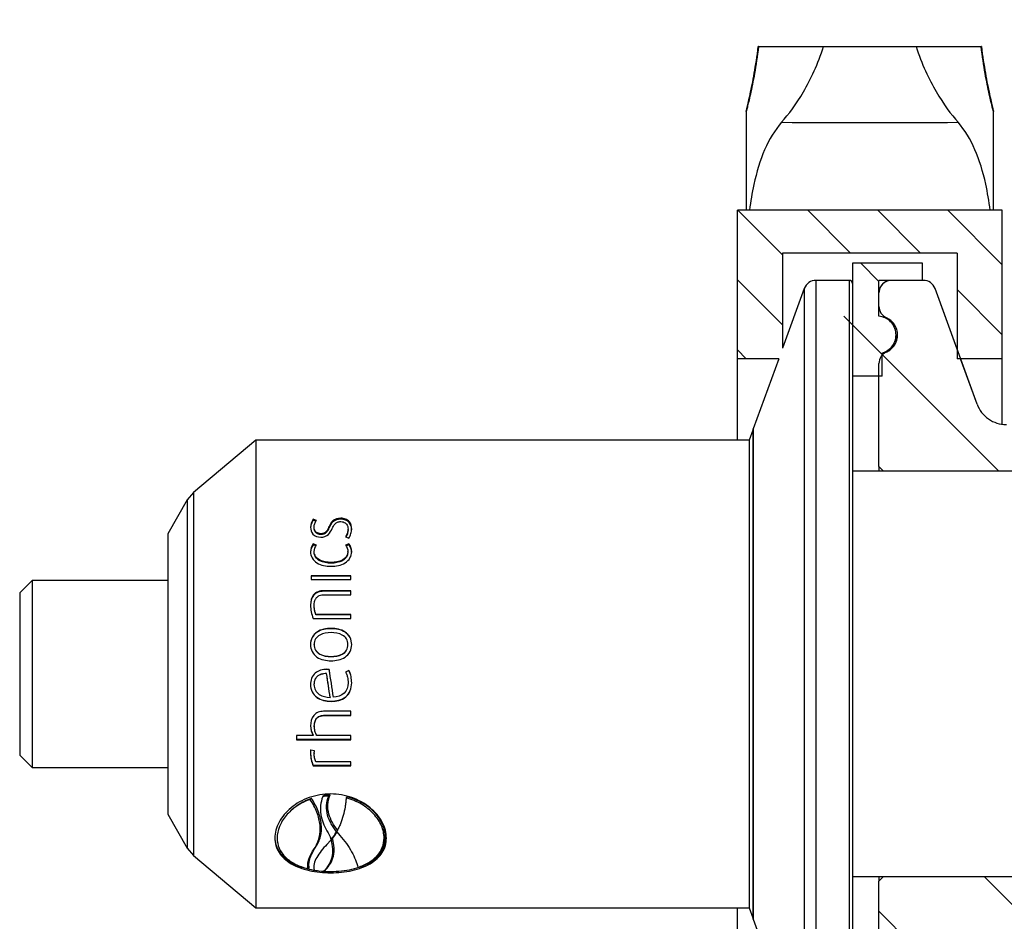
# Model space of a CAD drawing. Header units: millimetres. Extents: x 1 to 296, y -85 to 208.
# Tile 3 of 9: x 3 to 66, y 67 to 125. Entities that reach past the tile are written whole.
import ezdxf
from ezdxf.entities.mleader import LeaderData, LeaderLine
from ezdxf.math import Vec2, Vec3

# ---------------------------------------------------------------- set-up
doc = ezdxf.new("R2010")
doc.units = ezdxf.units.MM
for name, color, linetype in [('CLAMP_RING_1.5IN', 7, 'Continuous'), ('Default', 7, 'Continuous'), ('IFC-15T-SRV_A', 7, 'Continuous'), ('SEAL_RING_1.5IN', 7, 'Continuous'), ('SRV_TC_ADAPTER', 7, 'Continuous')]:
    doc.layers.add(name, color=color, linetype=linetype)

# ---------------------------------------------------------------- blocks, each defined once
blk = doc.blocks.new('_DOT')
at = {"color": 0}
blk.add_line((0, 0), (-1, 0), dxfattribs=at)
at = {"color": 0, "const_width": 0.333}
blk.add_lwpolyline([(-0.1665, 0, 1), (0.1665, 0, 1)], format="xyb", close=True, dxfattribs=at)
blk = doc.blocks.new('SE5')
at = {"layer": 'CLAMP_RING_1.5IN', "linetype": 'Continuous'}
h = blk.add_hatch(dxfattribs=at)
h.set_pattern_fill('LINE', angle=135, style=0)
h.paths.add_polyline_path([(49.025, 103.071), (51.925, 103.071), (51.925, 109.846), (63.125, 109.846), (63.125, 103.071), (66.025, 103.071), (66.025, 112.596), (49.025, 112.596)])
at = {"layer": 'IFC-15T-SRV_A', "linetype": 'Continuous'}
h = blk.add_hatch(dxfattribs=at)
h.set_pattern_fill('LINE', scale=2, angle=135, style=0)
edge = h.paths.add_edge_path()
edge.add_line((58.108, 96.146), (58.408, 95.846))
edge.add_line((58.408, 95.846), (80.208, 95.846))
edge.add_line((80.208, 95.846), (82.627, 94.965))
edge.add_line((82.627, 94.965), (89.988, 94.965))
edge.add_line((89.988, 94.965), (89.988, 98.792))
edge.add_line((89.988, 98.792), (89.596, 111.346))
edge.add_line((89.596, 111.346), (88.049, 112.846))
edge.add_line((88.049, 112.846), (84.108, 112.846))
edge.add_line((84.108, 112.846), (77.108, 105.846))
edge.add_line((77.108, 105.846), (77.108, 104.122))
edge.add_line((77.108, 104.122), (77.108, 102.846))
edge.add_line((77.108, 102.846), (77.108, 98.846))
edge.add_line((77.108, 98.846), (66.285, 98.846))
edge.add_spline(control_points=[(66.285, 98.846), (66.081, 98.846), (65.88, 98.876), (65.489, 98.999), (65.307, 99.089), (64.973, 99.323), (64.822, 99.467), (64.574, 99.791), (64.476, 99.969), (64.406, 100.161)], knot_values=[0, 0, 0, 0, 0.25, 0.25, 0.5, 0.5, 0.75, 0.75, 1, 1, 1, 1], degree=3, periodic=0)
edge.add_line((64.406, 100.161), (61.71, 107.569))
edge.add_spline(control_points=[(61.71, 107.569), (61.654, 107.722), (61.549, 107.858), (61.284, 108.044), (61.121, 108.096), (60.958, 108.096)], knot_values=[0, 0, 0, 0, 0.5, 0.5, 1, 1, 1, 1], degree=3, periodic=0)
edge.add_line((60.958, 108.096), (58.908, 108.096))
edge.add_spline(control_points=[(58.908, 108.096), (58.699, 108.096), (58.491, 108.01), (58.193, 107.712), (58.108, 107.505), (58.108, 107.296)], knot_values=[0, 0, 0, 0, 0.5, 0.5, 1, 1, 1, 1], degree=3, periodic=0)
edge.add_line((58.108, 107.296), (58.108, 106.429))
edge.add_spline(control_points=[(58.108, 106.429), (58.108, 106.273), (58.154, 106.12), (58.325, 105.859), (58.447, 105.757), (58.588, 105.695)], knot_values=[0, 0, 0, 0, 0.5, 0.5, 1, 1, 1, 1], degree=3, periodic=0)
edge.add_spline(control_points=[(58.588, 105.695), (58.8, 105.603), (58.985, 105.447), (59.24, 105.057), (59.308, 104.825), (59.308, 104.364), (59.238, 104.131), (59.048, 103.841), (58.971, 103.753), (58.793, 103.603), (58.695, 103.542), (58.588, 103.496)], knot_values=[0, 0, 0, 0, 0.25, 0.25, 0.5, 0.5, 0.75, 0.75, 0.875, 0.875, 1, 1, 1, 1], degree=3, periodic=0)
edge.add_spline(control_points=[(58.588, 103.496), (58.517, 103.465), (58.452, 103.424), (58.333, 103.324), (58.281, 103.265), (58.154, 103.071), (58.108, 102.918), (58.108, 102.763)], knot_values=[0, 0, 0, 0, 0.25, 0.25, 0.5, 0.5, 1, 1, 1, 1], degree=3, periodic=0)
edge.add_line((58.108, 102.763), (58.108, 96.146))
h = blk.add_hatch(dxfattribs=at)
h.set_pattern_fill('LINE', scale=2, angle=135, style=0)
edge = h.paths.add_edge_path()
edge.add_line((169.609, 70.334), (157.054, 70.726))
edge.add_line((157.054, 70.726), (82.627, 70.726))
edge.add_line((82.627, 70.726), (80.208, 69.846))
edge.add_line((80.208, 69.846), (58.408, 69.846))
edge.add_line((58.408, 69.846), (58.108, 69.546))
edge.add_line((58.108, 69.546), (58.108, 62.929))
edge.add_spline(control_points=[(58.108, 62.929), (58.108, 62.773), (58.154, 62.62), (58.323, 62.362), (58.447, 62.257), (58.588, 62.195)], knot_values=[0, 0, 0, 0, 0.5, 0.5, 1, 1, 1, 1], degree=3, periodic=0)
edge.add_spline(control_points=[(58.588, 62.195), (58.694, 62.149), (58.794, 62.087), (58.972, 61.936), (59.049, 61.849), (59.239, 61.558), (59.308, 61.325), (59.308, 60.864), (59.239, 60.632), (58.984, 60.243), (58.801, 60.089), (58.588, 59.996)], knot_values=[0, 0, 0, 0, 0.125, 0.125, 0.25, 0.25, 0.5, 0.5, 0.75, 0.75, 1, 1, 1, 1], degree=3, periodic=0)
edge.add_spline(control_points=[(58.588, 59.996), (58.446, 59.934), (58.323, 59.829), (58.154, 59.572), (58.108, 59.417), (58.108, 59.263)], knot_values=[0, 0, 0, 0, 0.5, 0.5, 1, 1, 1, 1], degree=3, periodic=0)
edge.add_line((58.108, 59.263), (58.108, 58.396))
edge.add_spline(control_points=[(58.108, 58.396), (58.108, 58.291), (58.129, 58.186), (58.209, 57.993), (58.269, 57.904), (58.416, 57.756), (58.505, 57.696), (58.698, 57.616), (58.803, 57.596), (58.908, 57.596)], knot_values=[0, 0, 0, 0, 0.25, 0.25, 0.5, 0.5, 0.75, 0.75, 1, 1, 1, 1], degree=3, periodic=0)
edge.add_line((58.908, 57.596), (60.958, 57.596))
edge.add_spline(control_points=[(60.958, 57.596), (61.121, 57.596), (61.282, 57.646), (61.551, 57.834), (61.654, 57.968), (61.71, 58.122)], knot_values=[0, 0, 0, 0, 0.5, 0.5, 1, 1, 1, 1], degree=3, periodic=0)
edge.add_line((61.71, 58.122), (64.406, 65.53))
edge.add_spline(control_points=[(64.406, 65.53), (64.475, 65.72), (64.575, 65.902), (64.822, 66.223), (64.972, 66.367), (65.304, 66.6), (65.488, 66.691), (65.878, 66.814), (66.083, 66.846), (66.285, 66.846)], knot_values=[0, 0, 0, 0, 0.25, 0.25, 0.5, 0.5, 0.75, 0.75, 1, 1, 1, 1], degree=3, periodic=0)
edge.add_line((66.285, 66.846), (77.108, 66.846))
edge.add_line((77.108, 66.846), (77.108, 64.846))
edge.add_line((77.108, 64.846), (79.108, 62.846))
edge.add_line((79.108, 62.846), (169.108, 62.846))
edge.add_line((169.108, 62.846), (171.108, 64.846))
edge.add_line((171.108, 64.846), (171.108, 68.787))
edge.add_line((171.108, 68.787), (169.609, 70.334))
at = {"layer": 'SEAL_RING_1.5IN', "linetype": 'Continuous'}
h = blk.add_hatch(dxfattribs=at)
h.set_pattern_fill('LINE', angle=135, style=0)
edge = h.paths.add_edge_path()
edge.add_line((55.764, 105.796), (55.539, 105.7))
edge.add_spline(control_points=[(55.539, 105.7), (55.325, 105.609), (55.137, 105.454), (54.878, 105.062), (54.808, 104.828), (54.808, 104.478), (54.825, 104.361), (54.893, 104.137), (54.943, 104.031), (55.138, 103.736), (55.324, 103.582), (55.539, 103.491)], knot_values=[0, 0, 0, 0, 0.25, 0.25, 0.5, 0.5, 0.625, 0.625, 0.75, 0.75, 1, 1, 1, 1], degree=3, periodic=0)
edge.add_line((55.539, 103.491), (55.764, 103.396))
edge.add_line((55.764, 103.396), (56.208, 103.396))
edge.add_line((56.208, 103.396), (56.208, 103.122))
edge.add_spline(control_points=[(56.208, 103.122), (56.272, 103.049), (56.322, 102.965), (56.39, 102.785), (56.408, 102.689), (56.408, 102.593)], knot_values=[0, 0, 0, 0, 0.5, 0.5, 1, 1, 1, 1], degree=3, periodic=0)
edge.add_line((56.408, 102.593), (56.408, 101.946))
edge.add_line((56.408, 101.946), (58.308, 101.946))
edge.add_line((58.308, 101.946), (58.308, 103.434))
edge.add_spline(control_points=[(58.308, 103.434), (58.443, 103.469), (58.574, 103.528), (58.804, 103.686), (58.906, 103.787), (59.067, 104.015), (59.129, 104.145), (59.202, 104.414), (59.215, 104.557), (59.192, 104.835), (59.155, 104.974), (59.038, 105.228), (58.956, 105.345), (58.758, 105.543), (58.641, 105.625), (58.387, 105.743), (58.249, 105.78), (58.108, 105.791)], knot_values=[0, 0, 0, 0, 0.125, 0.125, 0.25, 0.25, 0.375, 0.375, 0.5, 0.5, 0.625, 0.625, 0.75, 0.75, 0.875, 0.875, 1, 1, 1, 1], degree=3, periodic=0)
edge.add_line((58.108, 105.791), (58.108, 108.096))
edge.add_line((58.108, 108.096), (60.908, 108.096))
edge.add_line((60.908, 108.096), (60.908, 109.196))
edge.add_line((60.908, 109.196), (56.408, 109.196))
edge.add_line((56.408, 109.196), (56.408, 107.896))
edge.add_line((56.408, 107.896), (56.408, 106.598))
edge.add_line((56.408, 106.598), (56.408, 105.796))
edge.add_line((56.408, 105.796), (55.764, 105.796))
at = {"layer": 'CLAMP_RING_1.5IN', "color": 7, "linetype": 'Continuous'}
for p, q in [((50.383, 123.098), (50.368, 123.098)), ((50.383, 123.098), (54.557, 123.098)), ((54.557, 123.098), (60.492, 123.098)), ((60.492, 123.098), (64.666, 123.098)), ((64.682, 123.098), (64.666, 123.098)), ((49.588, 118.921), (49.588, 112.596)), ((65.462, 112.596), (65.462, 118.921)), ((49.025, 103.071), (49.025, 112.596)), ((66.025, 112.596), (49.025, 112.596)), ((66.025, 112.596), (49.025, 112.596)), ((66.025, 103.071), (66.025, 112.596)), ((51.925, 109.846), (51.925, 103.745)), ((63.125, 109.846), (51.925, 109.846)), ((63.125, 109.846), (63.125, 103.071)), ((49.025, 97.846), (49.025, 103.071)), ((51.679, 103.071), (49.025, 103.071)), ((66.025, 103.071), (63.125, 103.071)), ((66.025, 98.863), (66.025, 103.071)), ((49.025, 62.621), (49.025, 67.846))]:
    blk.add_line(p, q, dxfattribs=at)
blk.add_ellipse((57.525, 118.34), major_axis=(13.093, 0), ratio=0.008943, start_param=4.265352, end_param=5.159426, dxfattribs=at)
for points, knots in [([(50.383, 123.098), (50.307, 122.473), (50.216, 121.887), (50.034, 120.861), (49.942, 120.414), (49.78, 119.679), (49.712, 119.399), (49.616, 119.016), (49.589, 118.919), (49.588, 118.919), (49.588, 118.919), (49.588, 118.919)], [0, 0, 0, 0, 0.125, 0.125, 0.25, 0.25, 0.375, 0.375, 0.5, 0.5, 0.5043334, 0.5043334, 0.5043334, 0.5043334]), ([(49.59, 118.93), (49.596, 118.961), (49.618, 119.055), (49.699, 119.397), (49.767, 119.684), (49.924, 120.415), (50.016, 120.862), (50.199, 121.895), (50.289, 122.467), (50.368, 123.098)], [0.5248414, 0.5248414, 0.5248414, 0.5248414, 0.625, 0.625, 0.75, 0.75, 0.875, 0.875, 1, 1, 1, 1]), ([(51.864, 118.234), (52.313, 118.742), (52.792, 119.383), (53.502, 120.6), (53.738, 121.051), (54.174, 122.018), (54.377, 122.537), (54.557, 123.098)], [0, 0, 0, 0, 0.5, 0.5, 0.75, 0.75, 1, 1, 1, 1]), ([(60.492, 123.098), (60.67, 122.544), (60.875, 122.018), (61.312, 121.05), (61.543, 120.608), (62.252, 119.391), (62.738, 118.74), (63.185, 118.234)], [0, 0, 0, 0, 0.25, 0.25, 0.5, 0.5, 1, 1, 1, 1]), ([(65.462, 118.919), (65.462, 118.919), (65.462, 118.919), (65.458, 118.919), (65.35, 119.315), (65.108, 120.412), (65.015, 120.862), (64.833, 121.886), (64.742, 122.473), (64.666, 123.098)], [0.4957967, 0.4957967, 0.4957967, 0.4957967, 0.5, 0.5, 0.75, 0.75, 0.875, 0.875, 1, 1, 1, 1]), ([(64.682, 123.098), (64.76, 122.466), (64.851, 121.89), (65.033, 120.863), (65.125, 120.412), (65.283, 119.684), (65.35, 119.397), (65.432, 119.05), (65.454, 118.956), (65.46, 118.928)], [0, 0, 0, 0, 0.125, 0.125, 0.25, 0.25, 0.375, 0.375, 0.4778977, 0.4778977, 0.4778977, 0.4778977]), ([(51.864, 118.234), (50.981, 117.234), (50.428, 115.853), (49.966, 113.709), (49.875, 113.16), (49.803, 112.597)], [0, 0, 0, 0, 0.25, 0.25, 0.3316199, 0.3316199, 0.3316199, 0.3316199]), ([(65.246, 112.597), (65.173, 113.171), (65.08, 113.729), (64.613, 115.873), (64.064, 117.239), (63.185, 118.234)], [0.6664699, 0.6664699, 0.6664699, 0.6664699, 0.75, 0.75, 1, 1, 1, 1])]:
    blk.add_open_spline(points, degree=3, knots=knots, dxfattribs=at)
at = {"layer": 'IFC-15T-SRV_A', "color": 7, "linetype": 'Continuous'}
for p, q in [((60.958, 108.096), (58.908, 108.096)), ((60.958, 108.096), (60.908, 108.096)), ((64.406, 100.161), (61.71, 107.569)), ((63.125, 103.682), (61.71, 107.569)), ((58.108, 106.429), (58.108, 107.296)), ((58.588, 105.695), (58.588, 105.646)), ((64.406, 100.161), (63.347, 103.071)), ((58.108, 96.146), (58.108, 102.763)), ((58.108, 96.146), (58.108, 95.846)), ((58.408, 95.846), (58.108, 96.146)), ((58.408, 95.846), (58.108, 96.146)), ((80.208, 95.846), (58.408, 95.846)), ((80.208, 95.846), (58.408, 95.846)), ((58.108, 69.846), (58.108, 69.546)), ((58.108, 69.546), (58.408, 69.846)), ((58.108, 69.546), (58.408, 69.846)), ((58.108, 62.929), (58.108, 69.546)), ((58.408, 69.846), (80.208, 69.846)), ((58.408, 69.846), (80.208, 69.846))]:
    blk.add_line(p, q, dxfattribs=at)
for centre, start, end in [((58.908, 107.296), 90, 180), ((60.958, 107.296), 20, 90), ((58.908, 106.429), 245.21194, 246.42182), ((58.908, 102.763), 113.57818, 114.66003)]:
    blk.add_arc(centre, 0.8, start, end, dxfattribs=at)
for points, knots in [([(58.908, 108.096), (58.884, 108.096), (58.86, 108.094), (58.837, 108.092), (58.747, 108.084), (58.658, 108.061), (58.577, 108.024), (58.495, 107.987), (58.419, 107.935), (58.354, 107.873), (58.314, 107.834), (58.277, 107.791), (58.246, 107.745), (58.196, 107.671), (58.158, 107.587), (58.135, 107.5), (58.117, 107.434), (58.108, 107.364), (58.108, 107.296)], [0, 0, 0, 0, 0.056746, 0.056746, 0.056746, 0.271688, 0.271688, 0.271688, 0.48663, 0.48663, 0.48663, 0.619987, 0.619987, 0.619987, 0.834929, 0.834929, 0.834929, 1, 1, 1, 1]), ([(61.71, 107.569), (61.654, 107.722), (61.549, 107.858), (61.284, 108.044), (61.121, 108.096), (60.958, 108.096)], [0, 0, 0, 0, 0.5, 0.5, 1, 1, 1, 1]), ([(58.108, 106.429), (58.108, 106.273), (58.154, 106.12), (58.325, 105.859), (58.447, 105.757), (58.588, 105.695)], [0, 0, 0, 0, 0.5, 0.5, 1, 1, 1, 1]), ([(58.588, 103.496), (58.802, 103.589), (58.985, 103.744), (59.238, 104.131), (59.308, 104.364), (59.308, 104.825), (59.24, 105.057), (58.985, 105.447), (58.8, 105.603), (58.588, 105.695)], [0, 0, 0, 0, 0.25, 0.25, 0.5, 0.5, 0.75, 0.75, 1, 1, 1, 1]), ([(58.588, 103.496), (58.517, 103.465), (58.452, 103.424), (58.333, 103.324), (58.281, 103.265), (58.154, 103.071), (58.108, 102.918), (58.108, 102.763)], [0, 0, 0, 0, 0.25, 0.25, 0.5, 0.5, 1, 1, 1, 1]), ([(64.406, 100.161), (64.546, 99.777), (64.805, 99.44), (65.474, 98.972), (65.876, 98.846), (66.285, 98.846)], [0, 0, 0, 0, 0.5, 0.5, 1, 1, 1, 1])]:
    blk.add_open_spline(points, degree=3, knots=knots, dxfattribs=at)
at = {"layer": 'SEAL_RING_1.5IN', "color": 7, "linetype": 'Continuous'}
for p, q in [((56.408, 109.196), (56.408, 107.896)), ((60.908, 109.196), (56.408, 109.196)), ((60.908, 109.196), (56.408, 109.196)), ((60.908, 108.096), (60.908, 109.196)), ((60.908, 108.096), (58.108, 108.096)), ((58.108, 105.791), (58.108, 108.096)), ((59.208, 104.116), (59.208, 104.595)), ((58.308, 101.946), (58.308, 103.434)), ((58.308, 101.946), (56.408, 101.946))]:
    blk.add_line(p, q, dxfattribs=at)
for start, end in [(84.35093, 85.21981), (0, 0.76603)]:
    blk.add_arc((58.008, 104.596), 1.2, start, end, dxfattribs=at)
blk.add_open_spline([(58.308, 103.434), (58.578, 103.503), (58.825, 103.673), (59.148, 104.129), (59.227, 104.418), (59.18, 104.975), (59.055, 105.246), (58.659, 105.642), (58.39, 105.768), (58.108, 105.791)], degree=3, knots=[0, 0, 0, 0, 0.25, 0.25, 0.5, 0.5, 0.75, 0.75, 1, 1, 1, 1], dxfattribs=at)
at = {"layer": 'SRV_TC_ADAPTER', "color": 7, "linetype": 'Continuous'}
for p, q in [((54.068, 108.096), (54.068, 57.596)), ((56.208, 108.096), (54.068, 108.096)), ((56.208, 108.096), (56.208, 57.596)), ((53.316, 107.569), (51.925, 103.745)), ((53.316, 107.569), (53.316, 58.122)), ((56.408, 107.896), (56.408, 57.796)), ((51.679, 103.071), (50.044, 98.577)), ((50.008, 98.479), (49.777, 97.846)), ((50.044, 98.577), (50.008, 98.557)), ((50.008, 98.557), (50.008, 67.134)), ((50.044, 98.577), (50.044, 67.114)), ((18.113, 97.846), (14.113, 94.489)), ((18.113, 97.846), (18.113, 67.846)), ((49.777, 97.846), (18.113, 97.846)), ((49.777, 97.846), (49.777, 67.846)), ((58.408, 95.846), (56.408, 95.846)), ((14.113, 94.489), (13.722, 94.026)), ((14.113, 94.489), (14.113, 71.202)), ((13.722, 94.026), (12.463, 91.846)), ((13.722, 94.026), (13.722, 71.666)), ((21.803, 92.706), (21.803, 92.772)), ((22.011, 92.69), (21.803, 92.772)), ((21.973, 92.639), (21.803, 92.706)), ((21.855, 92.211), (21.855, 92.274)), ((22.809, 92.211), (22.809, 92.274)), ((23.569, 92.772), (23.569, 92.839)), ((12.463, 91.846), (12.463, 73.846)), ((22.285, 91.786), (22.285, 91.846)), ((23.877, 91.651), (24.094, 91.563)), ((24.037, 92.079), (24.037, 92.141)), ((21.803, 91.139), (21.803, 91.195)), ((22.011, 91.112), (21.803, 91.195)), ((21.98, 91.069), (21.803, 91.139)), ((24.094, 91.195), (23.881, 91.112)), ((24.094, 91.139), (23.911, 91.069)), ((24.094, 91.139), (24.094, 91.195)), ((21.865, 90.65), (21.865, 90.702)), ((24.028, 90.65), (24.028, 90.702)), ((22.946, 89.955), (22.946, 90.003)), ((24.222, 89.151), (21.676, 89.151)), ((21.676, 89.151), (21.676, 88.897)), ((24.222, 89.109), (21.676, 89.109)), ((24.222, 88.897), (24.222, 89.151)), ((3.763, 88.846), (2.963, 88.046)), ((3.763, 88.846), (3.763, 76.846)), ((12.463, 88.846), (3.763, 88.846)), ((21.676, 88.897), (24.222, 88.897)), ((2.963, 88.046), (2.963, 77.646)), ((22.469, 88.15), (22.469, 88.186)), ((24.221, 88.186), (22.469, 88.186)), ((24.221, 88.15), (22.469, 88.15)), ((22.483, 87.924), (24.221, 87.924)), ((24.221, 87.924), (24.221, 88.186)), ((21.86, 87.237), (21.86, 87.266)), ((21.964, 86.646), (21.964, 86.671)), ((24.221, 86.671), (21.964, 86.671)), ((24.221, 86.646), (21.964, 86.646)), ((24.221, 86.401), (24.221, 86.671)), ((21.803, 86.401), (24.221, 86.401)), ((22.946, 85.751), (22.946, 85.77)), ((21.86, 84.723), (21.86, 84.735)), ((24.032, 84.723), (24.032, 84.735)), ((22.946, 83.962), (22.946, 83.97)), ((22.682, 83.143), (22.682, 83.145)), ((22.833, 83.14), (22.682, 83.145)), ((22.833, 83.138), (22.682, 83.143)), ((22.833, 83.138), (22.833, 83.14)), ((24.094, 83.064), (23.877, 82.97)), ((24.094, 83.063), (23.877, 82.969)), ((24.094, 83.063), (24.094, 83.064)), ((21.851, 82.167), (21.851, 82.163)), ((24.037, 82.284), (24.037, 82.281)), ((22.885, 81.353), (22.885, 81.343)), ((22.946, 81.101), (22.946, 81.09)), ((24.221, 80.45), (22.469, 80.45)), ((24.221, 80.175), (24.221, 80.45)), ((22.483, 80.193), (22.483, 80.175)), ((22.483, 80.193), (24.221, 80.193)), ((22.483, 80.175), (24.221, 80.175)), ((21.869, 79.504), (21.869, 79.481)), ((21.799, 78.895), (20.722, 78.895)), ((20.722, 78.895), (20.722, 78.627)), ((20.722, 78.655), (24.221, 78.655)), ((20.722, 78.627), (24.221, 78.627)), ((21.799, 78.921), (21.799, 78.895)), ((24.221, 78.895), (22.035, 78.895)), ((24.221, 78.627), (24.221, 78.895)), ((21.879, 77.911), (21.642, 77.968)), ((21.865, 77.767), (21.876, 77.912)), ((21.865, 77.733), (21.879, 77.911)), ((21.865, 77.772), (21.865, 77.738)), ((2.963, 77.646), (3.763, 76.846)), ((24.221, 77.204), (21.964, 77.204)), ((24.221, 76.947), (24.221, 77.204)), ((3.763, 76.846), (12.463, 76.846)), ((21.803, 76.987), (21.803, 76.947)), ((21.803, 76.987), (24.221, 76.987)), ((21.803, 76.947), (24.221, 76.947)), ((21.686, 74.867), (21.603, 74.797)), ((22.497, 75.055), (22.414, 74.985)), ((22.885, 75.085), (22.802, 75.015)), ((23.996, 74.964), (23.913, 74.894)), ((20.538, 74.219), (20.455, 74.149)), ((12.463, 73.846), (13.722, 71.666)), ((23.31, 72.736), (23.298, 72.726)), ((23.31, 72.712), (23.502, 72.489)), ((22.929, 72.192), (22.683, 71.913)), ((22.933, 72.257), (22.929, 72.192)), ((23.035, 72.268), (22.953, 72.199)), ((22.953, 72.199), (22.958, 72.228)), ((23.04, 72.297), (22.958, 72.228)), ((23.035, 72.268), (23.04, 72.297)), ((26.432, 72.389), (26.351, 72.321)), ((13.722, 71.666), (14.113, 71.202)), ((21.947, 71.706), (21.865, 71.637)), ((14.113, 71.202), (18.113, 67.846)), ((25.693, 70.985), (25.776, 71.054)), ((21.544, 70.42), (21.46, 70.35)), ((22.572, 70.257), (22.488, 70.186)), ((22.918, 70.176), (22.918, 70.091)), ((56.408, 69.846), (58.408, 69.846)), ((18.113, 67.846), (49.777, 67.846)), ((49.777, 67.846), (50.008, 67.212)), ((50.008, 67.134), (50.044, 67.114)), ((50.044, 67.114), (51.679, 62.621))]:
    blk.add_line(p, q, dxfattribs=at)
for centre, radius, start, end in [((54.068, 107.296), 0.8, 90, 160), ((56.208, 107.896), 0.2, 0, 90)]:
    blk.add_arc(centre, radius, start, end, dxfattribs=at)
for points, degree in [([(21.803, 92.772), (21.682, 92.621), (21.631, 92.442), (21.628, 92.259)], 3), ([(21.803, 92.706), (21.688, 92.563), (21.636, 92.395), (21.629, 92.223)], 3), ([(21.803, 91.195), (21.686, 91.047), (21.631, 90.868), (21.628, 90.686)], 3), ([(21.803, 91.139), (21.691, 90.999), (21.636, 90.83), (21.629, 90.658)], 3), ([(21.865, 90.702), (21.867, 90.849), (21.915, 90.993), (22.011, 91.112)], 3), ([(23.881, 91.112), (23.977, 90.993), (24.025, 90.849), (24.028, 90.702)], 3), ([(24.269, 90.686), (24.266, 90.868), (24.21, 91.046), (24.094, 91.195)], 3), ([(21.628, 87.266), (21.633, 86.973), (21.683, 86.676), (21.803, 86.401)], 3), ([(22.885, 81.343), (22.811, 81.852), (22.737, 82.364), (22.663, 82.876)], 3), ([(22.885, 81.353), (22.814, 81.839), (22.743, 82.327), (22.672, 82.815)], 3), ([(23.097, 81.357), (23.009, 81.949), (22.921, 82.545), (22.833, 83.14)], 3), ([(22.877, 82.846), (22.862, 82.943), (22.847, 83.041), (22.833, 83.138)], 3), ([(24.187, 82.844), (24.163, 82.92), (24.133, 82.993), (24.094, 83.063)], 3), ([(21.633, 79.54), (21.636, 79.323), (21.696, 79.111), (21.799, 78.921)], 3), ([(21.633, 79.518), (21.636, 79.3), (21.696, 79.087), (21.799, 78.895)], 3), ([(22.802, 75.015), (22.672, 75.011), (22.542, 75.001), (22.414, 74.985)], 3), ([(22.885, 75.085), (22.755, 75.082), (22.626, 75.071), (22.497, 75.055)], 3), ([(22.683, 72.789), (22.788, 72.613), (22.871, 72.435), (22.933, 72.257)], 3), ([(22.958, 72.228), (23.084, 72.386), (23.197, 72.552), (23.298, 72.726)], 3), ([(23.04, 72.297), (23.142, 72.425), (23.237, 72.559), (23.323, 72.698)], 3), ([(23.31, 72.747), (23.31, 72.729), (23.31, 72.712)], 2), ([(21.853, 70.263), (22.06, 70.226), (22.272, 70.201), (22.488, 70.186)], 3), ([(22.494, 70.19), (22.635, 70.182), (22.776, 70.178), (22.918, 70.176)], 3)]:
    blk.add_open_spline(points, degree=degree, dxfattribs=at)
for points, knots in [([(21.855, 92.274), (21.856, 92.348), (21.871, 92.422), (21.922, 92.562), (21.958, 92.63), (22.011, 92.69)], [0, 0, 0, 0, 0.5, 0.5, 1, 1, 1, 1]), ([(22.285, 91.846), (22.235, 91.847), (22.185, 91.854), (22.139, 91.869), (22.093, 91.883), (22.051, 91.905), (22.015, 91.931), (21.983, 91.955), (21.955, 91.983), (21.933, 92.014), (21.909, 92.048), (21.89, 92.085), (21.878, 92.122), (21.862, 92.172), (21.856, 92.223), (21.855, 92.274)], [0, 0, 0, 0, 0.193798, 0.193798, 0.193798, 0.383419, 0.383419, 0.383419, 0.554943, 0.554943, 0.554943, 0.747444, 0.747444, 0.747444, 1, 1, 1, 1]), ([(22.809, 92.274), (22.761, 92.175), (22.715, 92.074), (22.595, 91.943), (22.544, 91.904), (22.423, 91.855), (22.353, 91.847), (22.285, 91.846)], [0, 0, 0, 0, 0.5, 0.5, 0.75, 0.75, 1, 1, 1, 1]), ([(23.569, 92.839), (23.376, 92.835), (23.185, 92.777), (22.943, 92.551), (22.877, 92.412), (22.809, 92.274)], [0, 0, 0, 0, 0.5, 0.5, 1, 1, 1, 1]), ([(23.569, 92.772), (23.377, 92.769), (23.186, 92.712), (22.944, 92.488), (22.877, 92.349), (22.809, 92.211)], [0, 0, 0, 0, 0.5, 0.5, 1, 1, 1, 1]), ([(23.022, 92.178), (23.072, 92.282), (23.121, 92.387), (23.245, 92.52), (23.297, 92.56), (23.421, 92.611), (23.493, 92.621), (23.565, 92.622)], [0, 0, 0, 0, 0.5, 0.5, 0.75, 0.75, 1, 1, 1, 1]), ([(23.565, 92.622), (23.621, 92.621), (23.678, 92.613), (23.73, 92.597), (23.774, 92.583), (23.815, 92.564), (23.85, 92.54), (23.885, 92.516), (23.915, 92.488), (23.939, 92.457), (23.974, 92.413), (23.997, 92.364), (24.013, 92.314), (24.03, 92.258), (24.036, 92.199), (24.037, 92.141)], [0, 0, 0, 0, 0.194014, 0.194014, 0.194014, 0.355281, 0.355281, 0.355281, 0.515947, 0.515947, 0.515947, 0.745283, 0.745283, 0.745283, 1, 1, 1, 1]), ([(24.269, 92.145), (24.265, 92.313), (24.23, 92.481), (24.054, 92.687), (23.975, 92.745), (23.786, 92.821), (23.678, 92.837), (23.569, 92.839)], [0, 0, 0, 0, 0.5, 0.5, 0.75, 0.75, 1, 1, 1, 1]), ([(24.267, 92.113), (24.26, 92.271), (24.223, 92.426), (24.053, 92.622), (23.973, 92.679), (23.786, 92.755), (23.677, 92.77), (23.569, 92.772)], [0.0301651, 0.0301651, 0.0301651, 0.0301651, 0.5, 0.5, 0.75, 0.75, 1, 1, 1, 1]), ([(21.628, 92.259), (21.632, 92.108), (21.669, 91.951), (21.896, 91.697), (22.088, 91.622), (22.285, 91.617)], [0, 0, 0, 0, 0.5, 0.5, 1, 1, 1, 1]), ([(22.285, 91.786), (22.235, 91.787), (22.184, 91.794), (22.138, 91.809), (22.092, 91.823), (22.05, 91.845), (22.014, 91.871), (21.981, 91.895), (21.954, 91.924), (21.932, 91.954), (21.907, 91.988), (21.889, 92.025), (21.877, 92.063), (21.862, 92.112), (21.856, 92.162), (21.855, 92.211)], [0, 0, 0, 0, 0.195659, 0.195659, 0.195659, 0.387082, 0.387082, 0.387082, 0.559453, 0.559453, 0.559453, 0.75248, 0.75248, 0.75248, 1, 1, 1, 1]), ([(22.809, 92.211), (22.761, 92.113), (22.715, 92.011), (22.594, 91.882), (22.543, 91.843), (22.422, 91.795), (22.353, 91.787), (22.285, 91.786)], [0, 0, 0, 0, 0.5, 0.5, 0.75, 0.75, 1, 1, 1, 1]), ([(22.285, 91.617), (22.47, 91.621), (22.654, 91.681), (22.89, 91.906), (22.957, 92.044), (23.022, 92.178)], [0, 0, 0, 0, 0.5, 0.5, 1, 1, 1, 1]), ([(24.037, 92.141), (24.036, 92.057), (24.018, 91.973), (23.965, 91.808), (23.93, 91.727), (23.877, 91.651)], [0, 0, 0, 0, 0.5, 0.5, 1, 1, 1, 1]), ([(24.037, 92.079), (24.036, 91.996), (24.018, 91.912), (23.971, 91.765), (23.944, 91.7), (23.907, 91.639)], [0, 0, 0, 0, 0.5, 0.5, 0.8980408, 0.8980408, 0.8980408, 0.8980408]), ([(24.094, 91.563), (24.155, 91.653), (24.196, 91.75), (24.252, 91.947), (24.267, 92.046), (24.269, 92.145)], [0, 0, 0, 0, 0.5, 0.5, 1, 1, 1, 1]), ([(24.268, 90.662), (24.264, 90.743), (24.251, 90.823), (24.196, 90.985), (24.152, 91.066), (24.094, 91.139)], [0.0524951, 0.0524951, 0.0524951, 0.0524951, 0.5, 0.5, 1, 1, 1, 1]), ([(21.628, 90.686), (21.633, 90.55), (21.664, 90.412), (21.806, 90.165), (21.913, 90.056), (22.3, 89.81), (22.627, 89.759), (22.946, 89.753)], [0, 0, 0, 0, 0.25, 0.25, 0.5, 0.5, 1, 1, 1, 1]), ([(22.946, 90.003), (22.693, 90.007), (22.432, 90.039), (22.112, 90.214), (22.02, 90.294), (21.896, 90.485), (21.868, 90.594), (21.865, 90.702)], [0, 0, 0, 0, 0.5, 0.5, 0.75, 0.75, 1, 1, 1, 1]), ([(22.946, 89.955), (22.693, 89.959), (22.433, 89.99), (22.113, 90.164), (22.021, 90.243), (21.896, 90.433), (21.868, 90.541), (21.865, 90.65)], [0, 0, 0, 0, 0.5, 0.5, 0.75, 0.75, 1, 1, 1, 1]), ([(24.028, 90.702), (24.021, 90.485), (23.885, 90.272), (23.457, 90.038), (23.198, 90.007), (22.946, 90.003)], [0, 0, 0, 0, 0.5, 0.5, 1, 1, 1, 1]), ([(22.946, 89.753), (23.266, 89.759), (23.594, 89.81), (23.981, 90.056), (24.088, 90.164), (24.232, 90.412), (24.264, 90.549), (24.269, 90.686)], [0, 0, 0, 0, 0.5, 0.5, 0.75, 0.75, 1, 1, 1, 1]), ([(24.028, 90.65), (24.021, 90.434), (23.884, 90.222), (23.457, 89.99), (23.198, 89.959), (22.946, 89.955)], [0, 0, 0, 0, 0.5, 0.5, 1, 1, 1, 1]), ([(22.469, 88.186), (22.347, 88.183), (22.224, 88.168), (22.001, 88.082), (21.9, 88.012), (21.674, 87.739), (21.633, 87.5), (21.628, 87.266)], [0, 0, 0, 0, 0.25, 0.25, 0.5, 0.5, 1, 1, 1, 1]), ([(22.469, 88.15), (22.347, 88.147), (22.225, 88.133), (22.002, 88.048), (21.902, 87.979), (21.678, 87.712), (21.635, 87.482), (21.629, 87.254)], [0, 0, 0, 0, 0.25, 0.25, 0.5, 0.5, 0.987261, 0.987261, 0.987261, 0.987261]), ([(21.86, 87.266), (21.861, 87.33), (21.865, 87.394), (21.877, 87.456), (21.89, 87.519), (21.91, 87.581), (21.94, 87.638), (21.967, 87.689), (22.002, 87.736), (22.045, 87.775), (22.088, 87.814), (22.138, 87.846), (22.192, 87.87), (22.246, 87.893), (22.304, 87.908), (22.363, 87.916), (22.403, 87.921), (22.443, 87.924), (22.483, 87.924)], [0, 0, 0, 0, 0.189209, 0.189209, 0.189209, 0.380254, 0.380254, 0.380254, 0.549251, 0.549251, 0.549251, 0.718433, 0.718433, 0.718433, 0.886498, 0.886498, 0.886498, 1, 1, 1, 1]), ([(21.964, 86.671), (21.927, 86.766), (21.901, 86.865), (21.868, 87.065), (21.861, 87.165), (21.86, 87.266)], [0, 0, 0, 0, 0.5, 0.5, 1, 1, 1, 1]), ([(21.964, 86.646), (21.927, 86.74), (21.901, 86.838), (21.868, 87.036), (21.861, 87.137), (21.86, 87.237)], [0, 0, 0, 0, 0.5, 0.5, 1, 1, 1, 1]), ([(22.946, 85.77), (22.629, 85.765), (22.305, 85.711), (21.914, 85.449), (21.803, 85.331), (21.66, 85.052), (21.633, 84.894), (21.628, 84.735)], [0, 0, 0, 0, 0.5, 0.5, 0.75, 0.75, 1, 1, 1, 1]), ([(22.946, 85.751), (22.63, 85.745), (22.307, 85.692), (21.915, 85.433), (21.804, 85.316), (21.661, 85.038), (21.633, 84.881), (21.628, 84.723)], [0, 0, 0, 0, 0.5, 0.5, 0.75, 0.75, 1, 1, 1, 1]), ([(22.946, 85.496), (22.696, 85.493), (22.443, 85.463), (22.114, 85.283), (22.017, 85.199), (21.889, 84.987), (21.864, 84.861), (21.86, 84.735)], [0, 0, 0, 0, 0.5, 0.5, 0.75, 0.75, 1, 1, 1, 1]), ([(24.269, 84.735), (24.264, 84.893), (24.237, 85.051), (24.093, 85.33), (23.982, 85.448), (23.589, 85.71), (23.264, 85.765), (22.946, 85.77)], [0, 0, 0, 0, 0.25, 0.25, 0.5, 0.5, 1, 1, 1, 1]), ([(24.269, 84.723), (24.264, 84.88), (24.237, 85.037), (24.092, 85.315), (23.98, 85.432), (23.587, 85.692), (23.263, 85.745), (22.946, 85.751)], [0, 0, 0, 0, 0.25, 0.25, 0.5, 0.5, 1, 1, 1, 1]), ([(24.032, 84.735), (24.029, 84.86), (24.004, 84.985), (23.876, 85.198), (23.778, 85.283), (23.452, 85.462), (23.196, 85.493), (22.946, 85.496)], [0, 0, 0, 0, 0.25, 0.25, 0.5, 0.5, 1, 1, 1, 1]), ([(21.628, 84.735), (21.633, 84.578), (21.66, 84.42), (21.802, 84.139), (21.913, 84.019), (22.304, 83.753), (22.629, 83.697), (22.946, 83.692)], [0, 0, 0, 0, 0.25, 0.25, 0.5, 0.5, 1, 1, 1, 1]), ([(21.86, 84.735), (21.864, 84.611), (21.888, 84.486), (22.016, 84.271), (22.114, 84.186), (22.44, 84.005), (22.696, 83.973), (22.946, 83.97)], [0, 0, 0, 0, 0.25, 0.25, 0.5, 0.5, 1, 1, 1, 1]), ([(21.86, 84.723), (21.864, 84.599), (21.889, 84.474), (22.017, 84.26), (22.115, 84.176), (22.441, 83.997), (22.696, 83.966), (22.946, 83.962)], [0, 0, 0, 0, 0.25, 0.25, 0.5, 0.5, 1, 1, 1, 1]), ([(22.946, 83.97), (23.196, 83.973), (23.449, 84.003), (23.778, 84.185), (23.875, 84.27), (24.003, 84.483), (24.029, 84.61), (24.032, 84.735)], [0, 0, 0, 0, 0.5, 0.5, 0.75, 0.75, 1, 1, 1, 1]), ([(22.946, 83.692), (23.264, 83.697), (23.588, 83.753), (23.981, 84.017), (24.092, 84.136), (24.236, 84.418), (24.264, 84.577), (24.269, 84.735)], [0, 0, 0, 0, 0.5, 0.5, 0.75, 0.75, 1, 1, 1, 1]), ([(22.946, 83.962), (23.195, 83.966), (23.447, 83.995), (23.777, 84.175), (23.874, 84.26), (24.003, 84.471), (24.029, 84.598), (24.032, 84.723)], [0, 0, 0, 0, 0.5, 0.5, 0.75, 0.75, 1, 1, 1, 1]), ([(22.682, 83.145), (22.409, 83.139), (22.129, 83.076), (21.825, 82.806), (21.747, 82.69), (21.649, 82.435), (21.632, 82.299), (21.628, 82.163)], [0, 0, 0, 0, 0.5, 0.5, 0.75, 0.75, 1, 1, 1, 1]), ([(22.663, 82.876), (22.596, 82.874), (22.529, 82.868), (22.463, 82.857), (22.367, 82.841), (22.271, 82.815), (22.184, 82.77), (22.125, 82.74), (22.071, 82.7), (22.025, 82.653), (21.98, 82.605), (21.942, 82.549), (21.915, 82.489), (21.887, 82.429), (21.87, 82.364), (21.86, 82.298), (21.854, 82.253), (21.852, 82.208), (21.851, 82.163)], [0, 0, 0, 0, 0.16344, 0.16344, 0.16344, 0.403536, 0.403536, 0.403536, 0.565526, 0.565526, 0.565526, 0.727537, 0.727537, 0.727537, 0.889779, 0.889779, 0.889779, 1, 1, 1, 1]), ([(22.404, 82.846), (22.327, 82.83), (22.252, 82.805), (22.182, 82.77), (22.124, 82.74), (22.069, 82.7), (22.024, 82.653), (21.979, 82.605), (21.941, 82.549), (21.914, 82.489), (21.887, 82.429), (21.869, 82.365), (21.86, 82.3), (21.854, 82.256), (21.851, 82.211), (21.851, 82.167)], [0.2130667, 0.2130667, 0.2130667, 0.2130667, 0.406311, 0.406311, 0.406311, 0.5682588, 0.5682588, 0.5682588, 0.7302625, 0.7302625, 0.7302625, 0.8919457, 0.8919457, 0.8919457, 1, 1, 1, 1]), ([(22.682, 83.143), (22.41, 83.137), (22.131, 83.075), (21.909, 82.881), (21.891, 82.863), (21.874, 82.845)], [0, 0, 0, 0, 0.5, 0.5, 0.5459891, 0.5459891, 0.5459891, 0.5459891]), ([(23.877, 82.97), (23.935, 82.866), (23.973, 82.752), (24.023, 82.518), (24.036, 82.4), (24.037, 82.281)], [0, 0, 0, 0, 0.5, 0.5, 1, 1, 1, 1]), ([(23.936, 82.844), (23.963, 82.777), (23.982, 82.707), (24.023, 82.521), (24.036, 82.403), (24.037, 82.284)], [0.1948619, 0.1948619, 0.1948619, 0.1948619, 0.5, 0.5, 1, 1, 1, 1]), ([(24.269, 82.271), (24.267, 82.408), (24.255, 82.545), (24.201, 82.813), (24.161, 82.944), (24.094, 83.064)], [0, 0, 0, 0, 0.5, 0.5, 1, 1, 1, 1]), ([(21.628, 82.167), (21.633, 82.007), (21.661, 81.848), (21.803, 81.564), (21.912, 81.442), (22.301, 81.167), (22.627, 81.107), (22.946, 81.101)], [0, 0, 0, 0, 0.25, 0.25, 0.5, 0.5, 1, 1, 1, 1]), ([(21.628, 82.163), (21.633, 82.002), (21.661, 81.843), (21.802, 81.557), (21.91, 81.434), (22.299, 81.157), (22.626, 81.096), (22.946, 81.09)], [0, 0, 0, 0, 0.25, 0.25, 0.5, 0.5, 1, 1, 1, 1]), ([(21.851, 82.163), (21.858, 81.915), (21.978, 81.673), (22.388, 81.398), (22.638, 81.353), (22.885, 81.343)], [0, 0, 0, 0, 0.5, 0.5, 1, 1, 1, 1]), ([(22.946, 81.101), (23.282, 81.108), (23.63, 81.17), (24.018, 81.486), (24.12, 81.627), (24.244, 81.938), (24.265, 82.107), (24.269, 82.275)], [0, 0, 0, 0, 0.5, 0.5, 0.75, 0.75, 1, 1, 1, 1]), ([(22.946, 81.09), (23.283, 81.096), (23.632, 81.159), (24.02, 81.479), (24.121, 81.621), (24.244, 81.933), (24.265, 82.102), (24.269, 82.271)], [0, 0, 0, 0, 0.5, 0.5, 0.75, 0.75, 1, 1, 1, 1]), ([(24.037, 82.281), (24.032, 82.032), (23.959, 81.777), (23.597, 81.441), (23.344, 81.377), (23.097, 81.357)], [0, 0, 0, 0, 0.5, 0.5, 1, 1, 1, 1]), ([(22.469, 80.45), (22.349, 80.447), (22.228, 80.431), (22.008, 80.343), (21.909, 80.272), (21.682, 79.995), (21.638, 79.752), (21.633, 79.518)], [0, 0, 0, 0, 0.25, 0.25, 0.5, 0.5, 1, 1, 1, 1]), ([(21.869, 79.504), (21.871, 79.569), (21.875, 79.636), (21.886, 79.701), (21.901, 79.782), (21.929, 79.863), (21.971, 79.935), (22, 79.982), (22.036, 80.027), (22.079, 80.063), (22.122, 80.099), (22.172, 80.128), (22.224, 80.149), (22.289, 80.174), (22.36, 80.186), (22.43, 80.191), (22.448, 80.192), (22.466, 80.192), (22.483, 80.193)], [0, 0, 0, 0, 0.190235, 0.190235, 0.190235, 0.430767, 0.430767, 0.430767, 0.590913, 0.590913, 0.590913, 0.751066, 0.751066, 0.751066, 0.950249, 0.950249, 0.950249, 1, 1, 1, 1]), ([(21.869, 79.481), (21.871, 79.546), (21.874, 79.612), (21.886, 79.676), (21.9, 79.759), (21.928, 79.841), (21.971, 79.915), (21.999, 79.963), (22.036, 80.007), (22.079, 80.044), (22.121, 80.08), (22.171, 80.11), (22.224, 80.13), (22.289, 80.156), (22.359, 80.168), (22.429, 80.173), (22.447, 80.174), (22.465, 80.175), (22.483, 80.175)], [0, 0, 0, 0, 0.187615, 0.187615, 0.187615, 0.431464, 0.431464, 0.431464, 0.591642, 0.591642, 0.591642, 0.751885, 0.751885, 0.751885, 0.949139, 0.949139, 0.949139, 1, 1, 1, 1]), ([(22.035, 78.895), (21.98, 78.983), (21.941, 79.078), (21.886, 79.276), (21.871, 79.378), (21.869, 79.481)], [0, 0, 0, 0, 0.5, 0.5, 1, 1, 1, 1]), ([(21.642, 77.968), (21.642, 77.969), (21.642, 77.971), (21.641, 77.972), (21.641, 77.972), (21.641, 77.972), (21.641, 77.973), (21.641, 77.973), (21.641, 77.973), (21.641, 77.973), (21.641, 77.973), (21.641, 77.973), (21.641, 77.973), (21.641, 77.973), (21.641, 77.973), (21.64, 77.973), (21.64, 77.973), (21.64, 77.973), (21.64, 77.973), (21.64, 77.973), (21.64, 77.973), (21.64, 77.973), (21.64, 77.973), (21.64, 77.973), (21.64, 77.973), (21.64, 77.973), (21.64, 77.973), (21.64, 77.973), (21.639, 77.973), (21.639, 77.972), (21.639, 77.972), (21.638, 77.97), (21.638, 77.968), (21.637, 77.966), (21.636, 77.958), (21.635, 77.95), (21.634, 77.942), (21.632, 77.909), (21.63, 77.877), (21.63, 77.845), (21.629, 77.818), (21.629, 77.791), (21.628, 77.764)], [0, 0, 0, 0, 0.015794, 0.015794, 0.015794, 0.020071, 0.020071, 0.020071, 0.022152, 0.022152, 0.022152, 0.02369, 0.02369, 0.02369, 0.024523, 0.024523, 0.024523, 0.02523, 0.02523, 0.02523, 0.025939, 0.025939, 0.025939, 0.026887, 0.026887, 0.026887, 0.028619, 0.028619, 0.028619, 0.034551, 0.034551, 0.034551, 0.062892, 0.062892, 0.062892, 0.175585, 0.175585, 0.175585, 0.625472, 0.625472, 0.625472, 1, 1, 1, 1]), ([(21.628, 77.798), (21.631, 77.658), (21.644, 77.518), (21.699, 77.245), (21.739, 77.111), (21.803, 76.987)], [0, 0, 0, 0, 0.5, 0.5, 1, 1, 1, 1]), ([(21.628, 77.764), (21.631, 77.623), (21.643, 77.482), (21.699, 77.207), (21.739, 77.073), (21.803, 76.947)], [0, 0, 0, 0, 0.5, 0.5, 1, 1, 1, 1]), ([(21.964, 77.204), (21.924, 77.286), (21.903, 77.374), (21.88, 77.508), (21.874, 77.553), (21.866, 77.643), (21.865, 77.688), (21.865, 77.733)], [0, 0, 0, 0, 0.5, 0.5, 0.75, 0.75, 1, 1, 1, 1]), ([(22.918, 75.149), (22.682, 75.143), (22.446, 75.129), (21.986, 75.05), (21.759, 74.991), (21.107, 74.76), (20.716, 74.538), (20.049, 73.99), (19.786, 73.674), (19.517, 73.172), (19.45, 73.003), (19.357, 72.662), (19.341, 72.489), (19.334, 72.321)], [0, 0, 0, 0, 0.125, 0.125, 0.25, 0.25, 0.5, 0.5, 0.75, 0.75, 0.875, 0.875, 1, 1, 1, 1]), ([(21.603, 74.797), (21.293, 74.682), (21.002, 74.541), (20.479, 74.187), (20.252, 73.983), (19.878, 73.54), (19.731, 73.299), (19.535, 72.813), (19.491, 72.563), (19.485, 72.321)], [0, 0, 0, 0, 0.25, 0.25, 0.5, 0.5, 0.75, 0.75, 1, 1, 1, 1]), ([(21.686, 74.867), (21.376, 74.751), (21.083, 74.61), (20.723, 74.365), (20.628, 74.294), (20.538, 74.218)], [0, 0, 0, 0, 0.25, 0.25, 0.3456467, 0.3456467, 0.3456467, 0.3456467]), ([(21.865, 71.637), (22.004, 71.86), (22.119, 72.095), (22.245, 72.607), (22.263, 72.872), (22.213, 73.419), (22.144, 73.702), (21.93, 74.255), (21.779, 74.529), (21.603, 74.797)], [0, 0, 0, 0, 0.25, 0.25, 0.5, 0.5, 0.75, 0.75, 1, 1, 1, 1]), ([(21.947, 71.706), (22.086, 71.929), (22.201, 72.164), (22.327, 72.675), (22.345, 72.941), (22.295, 73.488), (22.226, 73.771), (22.013, 74.325), (21.862, 74.599), (21.686, 74.867)], [0, 0, 0, 0, 0.25, 0.25, 0.5, 0.5, 0.75, 0.75, 1, 1, 1, 1]), ([(22.414, 74.985), (22.268, 74.601), (22.232, 74.204), (22.349, 73.461), (22.497, 73.111), (22.683, 72.789)], [0, 0, 0, 0, 0.5, 0.5, 1, 1, 1, 1]), ([(23.298, 72.726), (23.047, 73.049), (22.832, 73.403), (22.671, 73.984), (22.643, 74.189), (22.663, 74.606), (22.715, 74.811), (22.802, 75.015)], [0, 0, 0, 0, 0.5, 0.5, 0.75, 0.75, 1, 1, 1, 1]), ([(23.354, 72.829), (23.114, 73.143), (22.91, 73.486), (22.754, 74.054), (22.726, 74.259), (22.746, 74.676), (22.798, 74.881), (22.885, 75.085)], [0.0178542, 0.0178542, 0.0178542, 0.0178542, 0.5, 0.5, 0.75, 0.75, 1, 1, 1, 1]), ([(26.501, 72.321), (26.494, 72.489), (26.478, 72.661), (26.386, 73.003), (26.317, 73.176), (26.048, 73.675), (25.781, 73.995), (25.123, 74.535), (24.723, 74.763), (24.071, 74.993), (23.844, 75.051), (23.386, 75.13), (23.153, 75.143), (22.918, 75.149)], [0, 0, 0, 0, 0.125, 0.125, 0.25, 0.25, 0.5, 0.5, 0.75, 0.75, 0.875, 0.875, 1, 1, 1, 1]), ([(23.913, 74.894), (23.906, 74.796), (23.899, 74.698), (23.88, 74.506), (23.866, 74.411), (23.82, 74.128), (23.78, 73.944), (23.68, 73.583), (23.619, 73.408), (23.515, 73.153), (23.478, 73.07), (23.397, 72.906), (23.353, 72.826), (23.31, 72.747)], [0, 0, 0, 0, 0.125, 0.125, 0.25, 0.25, 0.5, 0.5, 0.75, 0.75, 0.875, 0.875, 1, 1, 1, 1]), ([(26.351, 72.321), (26.34, 72.582), (26.293, 72.848), (26.063, 73.378), (25.894, 73.633), (25.458, 74.103), (25.194, 74.315), (24.598, 74.665), (24.262, 74.796), (23.913, 74.894)], [0, 0, 0, 0, 0.25, 0.25, 0.5, 0.5, 0.75, 0.75, 1, 1, 1, 1]), ([(26.432, 72.389), (26.422, 72.651), (26.375, 72.916), (26.145, 73.446), (25.976, 73.701), (25.541, 74.172), (25.277, 74.384), (24.681, 74.734), (24.345, 74.866), (23.996, 74.964)], [0, 0, 0, 0, 0.25, 0.25, 0.5, 0.5, 0.75, 0.75, 1, 1, 1, 1]), ([(19.334, 72.321), (19.341, 72.153), (19.357, 71.989), (19.45, 71.677), (19.519, 71.526), (19.788, 71.11), (20.055, 70.868), (20.713, 70.483), (21.113, 70.334), (21.764, 70.187), (21.991, 70.151), (22.449, 70.102), (22.683, 70.094), (22.918, 70.091)], [0, 0, 0, 0, 0.125, 0.125, 0.25, 0.25, 0.5, 0.5, 0.75, 0.75, 0.875, 0.875, 1, 1, 1, 1]), ([(19.336, 72.356), (19.344, 72.201), (19.36, 72.049), (19.451, 71.748), (19.52, 71.598), (19.791, 71.183), (20.06, 70.943), (20.721, 70.561), (21.119, 70.416), (21.718, 70.282), (21.893, 70.252), (22.071, 70.229)], [0.008584, 0.008584, 0.008584, 0.008584, 0.125, 0.125, 0.25, 0.25, 0.5, 0.5, 0.75, 0.75, 0.8475905, 0.8475905, 0.8475905, 0.8475905]), ([(19.485, 72.321), (19.49, 72.089), (19.53, 71.869), (19.712, 71.452), (19.846, 71.264), (20.197, 70.923), (20.407, 70.777), (20.892, 70.528), (21.169, 70.43), (21.46, 70.35)], [0, 0, 0, 0, 0.25, 0.25, 0.5, 0.5, 0.75, 0.75, 1, 1, 1, 1]), ([(22.488, 70.186), (22.747, 70.452), (22.933, 70.76), (23.056, 71.269), (23.072, 71.448), (23.052, 71.818), (23.011, 72.007), (22.953, 72.199)], [0, 0, 0, 0, 0.5, 0.5, 0.75, 0.75, 1, 1, 1, 1]), ([(22.572, 70.257), (22.83, 70.523), (23.017, 70.829), (23.138, 71.338), (23.155, 71.517), (23.134, 71.887), (23.093, 72.076), (23.035, 72.268)], [0, 0, 0, 0, 0.5, 0.5, 0.75, 0.75, 1, 1, 1, 1]), ([(22.918, 70.176), (23.153, 70.179), (23.388, 70.187), (23.848, 70.236), (24.075, 70.272), (24.72, 70.417), (25.118, 70.563), (25.777, 70.945), (26.046, 71.186), (26.316, 71.6), (26.385, 71.75), (26.476, 72.053), (26.492, 72.206), (26.5, 72.364)], [0, 0, 0, 0, 0.125, 0.125, 0.25, 0.25, 0.5, 0.5, 0.75, 0.75, 0.875, 0.875, 0.9932538, 0.9932538, 0.9932538, 0.9932538]), ([(22.918, 70.091), (23.154, 70.094), (23.389, 70.103), (23.85, 70.152), (24.077, 70.188), (24.728, 70.336), (25.12, 70.481), (25.786, 70.871), (26.049, 71.111), (26.318, 71.529), (26.386, 71.677), (26.478, 71.988), (26.494, 72.153), (26.501, 72.321)], [0, 0, 0, 0, 0.125, 0.125, 0.25, 0.25, 0.5, 0.5, 0.75, 0.75, 0.875, 0.875, 1, 1, 1, 1]), ([(23.502, 72.489), (23.813, 72.143), (24.074, 71.79), (24.46, 71.094), (24.584, 70.754), (24.669, 70.437)], [0, 0, 0, 0, 0.5, 0.5, 1, 1, 1, 1]), ([(24.669, 70.437), (24.922, 70.525), (25.157, 70.627), (25.571, 70.876), (25.754, 71.022), (26.046, 71.343), (26.161, 71.522), (26.313, 71.906), (26.344, 72.109), (26.351, 72.321)], [0, 0, 0, 0, 0.25, 0.25, 0.5, 0.5, 0.75, 0.75, 1, 1, 1, 1]), ([(25.777, 71.055), (25.851, 71.118), (25.92, 71.183), (26.128, 71.412), (26.243, 71.592), (26.394, 71.975), (26.426, 72.177), (26.432, 72.389)], [0.3933751, 0.3933751, 0.3933751, 0.3933751, 0.5, 0.5, 0.75, 0.75, 1, 1, 1, 1]), ([(21.46, 70.35), (21.453, 70.4), (21.447, 70.45), (21.444, 70.553), (21.447, 70.605), (21.465, 70.764), (21.49, 70.871), (21.564, 71.089), (21.612, 71.198), (21.726, 71.417), (21.793, 71.527), (21.865, 71.637)], [0, 0, 0, 0, 0.125, 0.125, 0.25, 0.25, 0.5, 0.5, 0.75, 0.75, 1, 1, 1, 1]), ([(21.544, 70.42), (21.537, 70.47), (21.531, 70.521), (21.527, 70.623), (21.53, 70.675), (21.548, 70.834), (21.573, 70.941), (21.647, 71.158), (21.695, 71.267), (21.808, 71.486), (21.875, 71.595), (21.947, 71.706)], [0, 0, 0, 0, 0.125, 0.125, 0.25, 0.25, 0.5, 0.5, 0.75, 0.75, 1, 1, 1, 1]), ([(22.683, 71.913), (22.421, 71.638), (22.188, 71.362), (21.872, 70.801), (21.8, 70.523), (21.853, 70.263)], [0, 0, 0, 0, 0.5, 0.5, 1, 1, 1, 1])]:
    blk.add_open_spline(points, degree=3, knots=knots, dxfattribs=at)

msp = doc.modelspace()

# ---------------------------------------------------------------- block references
at = {"layer": 'Default'}
msp.add_blockref('SE5', (0, 0), dxfattribs=at)

# ---------------------------------------------------------------- leaders
at = {"layer": 'Default', "color": 7, "linetype": 'Continuous'}
ml = msp.add_multileader_mtext('Standard', dxfattribs=at)
ml.set_content('{\\pxsm0.9;\\fSolid Edge ISO|b1||i0||c0|p34;\\W1.;Only to be used with correct pressure \\Prating on the SRV sensor and process connection.\\P}', color=256)
ml.set_leader_properties()
ml.set_arrow_properties(name='DOT')
ml.build(insert=Vec2(0, 0))
ml.multileader.update_dxf_attribs({"leader_type": 0, "dogleg_length": 0, "arrow_head_size": 5})
ctx = ml.context
ctx.base_point, ctx.char_height, ctx.arrow_head_size, ctx.landing_gap_size = Vec3(7.318, 173.064), 5, 5, 1.75
ctx.mtext.insert = Vec3(9.318, 176.25)

doc.saveas('drawing.dxf')
